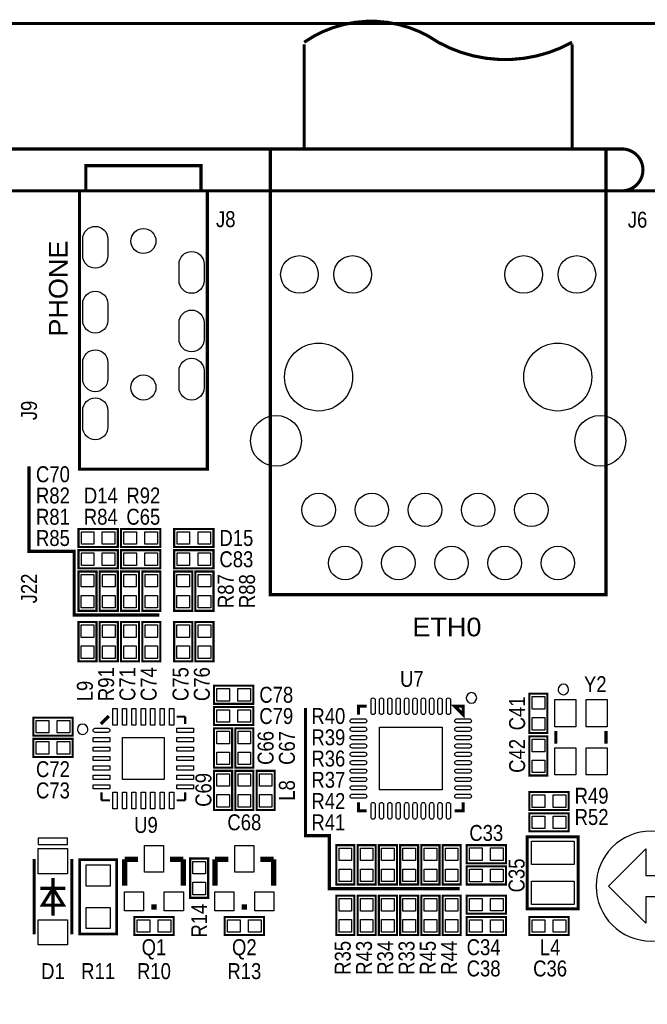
# Model space of a CAD drawing. Extents: x 0 to 150, y -8 to 100.
# Tile 9 of 12: x 42 to 72, y 51 to 98. Entities that reach past the tile are written whole.
import ezdxf
from ezdxf.enums import TextEntityAlignment as Align

# ---------------------------------------------------------------- set-up
doc = ezdxf.new("R2010")
doc.units = 0
doc.layers.add('DXF', color=212, linetype='CONTINUOUS')

msp = doc.modelspace()

# ---------------------------------------------------------------- linework, layer by layer
at = {"layer": 'DXF'}
for points, const_width in [([(1.524, 98.000058), (148.475954, 98.000058)], 0.1524), ([(55.817262, 97.00006), (55.817262, 92.00007), (68.617338, 92.00007), (68.617338, 97.00006)], 0.150114), ([(10.999978, 92.00007), (70.999858, 92.00007)], 0.1524), ([(54.19725, 92.00007), (54.19725, 90.000074), (70.23735, 90.000074), (70.23735, 70.700138), (54.19725, 70.700138), (54.19725, 92.00007), (70.23735, 92.00007), (70.23735, 90.000074)], 0.150114), ([(45.387768, 90.000074), (45.387768, 91.200224), (50.887884, 91.200224), (50.887884, 90.000074)], 0.150114), ([(51.187858, 76.700126), (51.187858, 90.000074), (45.087794, 90.000074), (45.087794, 76.700126), (51.187858, 76.700126)], 0.150114), ([(48.895, 69.723), (44.831, 69.723), (44.831, 72.771), (42.672, 72.771), (42.672, 76.835)], 0.1524), ([(45.0342, 73.8378), (46.9138, 73.8378), (46.9138, 72.9742), (45.0342, 72.9742), (45.0342, 73.8378)], 0.1016), ([(47.0662, 73.8378), (48.9458, 73.8378), (48.9458, 72.9742), (47.0662, 72.9742), (47.0662, 73.8378)], 0.1016), ([(49.6062, 73.8378), (51.4858, 73.8378), (51.4858, 72.9742), (49.6062, 72.9742), (49.6062, 73.8378)], 0.1016), ([(45.0342, 72.8218), (46.9138, 72.8218), (46.9138, 71.9582), (45.0342, 71.9582), (45.0342, 72.8218)], 0.1016), ([(47.0662, 72.8218), (48.9458, 72.8218), (48.9458, 71.9582), (47.0662, 71.9582), (47.0662, 72.8218)], 0.1016), ([(51.4858, 71.9582), (49.6062, 71.9582), (49.6062, 72.8218), (51.4858, 72.8218), (51.4858, 71.9582)], 0.1016), ([(45.8978, 71.8058), (45.8978, 69.9262), (45.0342, 69.9262), (45.0342, 71.8058), (45.8978, 71.8058)], 0.1016), ([(46.9138, 71.8058), (46.9138, 69.9262), (46.0502, 69.9262), (46.0502, 71.8058), (46.9138, 71.8058)], 0.1016), ([(47.9298, 71.8058), (47.9298, 69.9262), (47.0662, 69.9262), (47.0662, 71.8058), (47.9298, 71.8058)], 0.1016), ([(48.9458, 71.8058), (48.9458, 69.9262), (48.0822, 69.9262), (48.0822, 71.8058), (48.9458, 71.8058)], 0.1016), ([(49.6062, 69.9262), (49.6062, 71.8058), (50.4698, 71.8058), (50.4698, 69.9262), (49.6062, 69.9262)], 0.1016), ([(51.4858, 71.8058), (51.4858, 69.9262), (50.6222, 69.9262), (50.6222, 71.8058), (51.4858, 71.8058)], 0.1016), ([(45.8978, 69.3928), (45.8978, 67.5132), (45.0342, 67.5132), (45.0342, 69.3928), (45.8978, 69.3928)], 0.1016), ([(46.9138, 69.3928), (46.9138, 67.5132), (46.0502, 67.5132), (46.0502, 69.3928), (46.9138, 69.3928)], 0.1016), ([(47.0662, 67.5132), (47.0662, 69.3928), (47.9298, 69.3928), (47.9298, 67.5132), (47.0662, 67.5132)], 0.1016), ([(48.0822, 67.5132), (48.0822, 69.3928), (48.9458, 69.3928), (48.9458, 67.5132), (48.0822, 67.5132)], 0.1016), ([(49.6062, 67.5132), (49.6062, 69.3928), (50.4698, 69.3928), (50.4698, 67.5132), (49.6062, 67.5132)], 0.1016), ([(50.6222, 67.5132), (50.6222, 69.3928), (51.4858, 69.3928), (51.4858, 67.5132), (50.6222, 67.5132)], 0.1016), ([(51.5112, 66.3448), (53.3908, 66.3448), (53.3908, 65.4812), (51.5112, 65.4812), (51.5112, 66.3448)], 0.1016), ([(66.573654, 64.0842), (66.573654, 65.9638), (67.437254, 65.9638), (67.437254, 64.0842), (66.573654, 64.0842)], 0.1016), ([(58.809382, 65.365122), (58.409332, 65.365122), (58.409332, 64.965072)], 0.150114), ([(63.009526, 65.365122), (63.409576, 65.365122), (63.409576, 64.965072), (63.009526, 65.365122)], 0.150114), ([(46.101, 64.516), (46.482, 64.897)], 0.1524), ([(51.5112, 65.3288), (53.3908, 65.3288), (53.3908, 64.4652), (51.5112, 64.4652), (51.5112, 65.3288)], 0.1016), ([(63.246, 56.642), (57.023, 56.642), (57.023, 59.182), (55.88, 59.182), (55.88, 65.278)], 0.1524), ([(44.7548, 63.9572), (42.8752, 63.9572), (42.8752, 64.8208), (44.7548, 64.8208), (44.7548, 63.9572)], 0.1016), ([(50.132996, 64.864996), (49.7332, 64.864996)], 0.100076), ([(50.132996, 64.864996), (50.132996, 64.521588)], 0.100076), ([(51.5112, 62.4332), (51.5112, 64.3128), (52.3748, 64.3128), (52.3748, 62.4332), (51.5112, 62.4332)], 0.1016), ([(52.5272, 62.4332), (52.5272, 64.3128), (53.3908, 64.3128), (53.3908, 62.4332), (52.5272, 62.4332)], 0.1016), ([(67.837558, 64.180974), (67.837558, 63.581026)], 0.150114), ([(70.23735, 64.180974), (70.23735, 63.581026)], 0.150114), ([(44.7548, 62.9412), (42.8752, 62.9412), (42.8752, 63.8048), (44.7548, 63.8048), (44.7548, 62.9412)], 0.1016), ([(67.437254, 63.9318), (67.437254, 62.0522), (66.573654, 62.0522), (66.573654, 63.9318), (67.437254, 63.9318)], 0.1016), ([(52.3748, 62.2808), (52.3748, 60.4012), (51.5112, 60.4012), (51.5112, 62.2808), (52.3748, 62.2808)], 0.1016), ([(53.3908, 62.2808), (53.3908, 60.4012), (52.5272, 60.4012), (52.5272, 62.2808), (53.3908, 62.2808)], 0.1016), ([(53.5432, 60.4012), (53.5432, 62.2808), (54.4068, 62.2808), (54.4068, 60.4012), (53.5432, 60.4012)], 0.1016), ([(46.133004, 60.865004), (46.133004, 61.250322)], 0.100076), ([(50.132996, 60.865004), (50.132996, 61.250322)], 0.100076), ([(68.453254, 60.4012), (66.573654, 60.4012), (66.573654, 61.2648), (68.453254, 61.2648), (68.453254, 60.4012)], 0.1016), ([(46.133004, 60.865004), (46.546262, 60.865004)], 0.100076), ([(50.132996, 60.865004), (49.7332, 60.865004)], 0.100076), ([(58.409332, 60.764928), (58.409332, 60.364878), (58.809382, 60.364878)], 0.150114), ([(63.409576, 60.764928), (63.409576, 60.364878), (63.009526, 60.364878)], 0.150114), ([(66.573654, 60.2488), (68.453254, 60.2488), (68.453254, 59.3852), (66.573654, 59.3852), (66.573654, 60.2488)], 0.1016), ([(66.46799, 59.122818), (66.46799, 55.685182), (68.908168, 55.685182), (68.908168, 59.123072), (66.46799, 59.123072), (66.46799, 59.122818)], 0.1524), ([(57.3532, 56.8452), (57.3532, 58.7248), (58.2168, 58.7248), (58.2168, 56.8452), (57.3532, 56.8452)], 0.1016), ([(58.3692, 56.8452), (58.3692, 58.7248), (59.2328, 58.7248), (59.2328, 56.8452), (58.3692, 56.8452)], 0.1016), ([(59.3852, 56.8452), (59.3852, 58.7248), (60.2488, 58.7248), (60.2488, 56.8452), (59.3852, 56.8452)], 0.1016), ([(60.4012, 56.8452), (60.4012, 58.7248), (61.2648, 58.7248), (61.2648, 56.8452), (60.4012, 56.8452)], 0.1016), ([(61.4172, 56.8452), (61.4172, 58.7248), (62.2808, 58.7248), (62.2808, 56.8452), (61.4172, 56.8452)], 0.1016), ([(62.4332, 56.8452), (62.4332, 58.7248), (63.2968, 58.7248), (63.2968, 56.8452), (62.4332, 56.8452)], 0.1016), ([(63.5762, 58.7248), (65.4558, 58.7248), (65.4558, 57.8612), (63.5762, 57.8612), (63.5762, 58.7248)], 0.1016), ([(42.915078, 54.460902), (42.915078, 58.061098)], 0.150114), ([(44.714922, 58.061098), (44.714922, 54.460902)], 0.150114), ([(46.863, 58.039), (46.863, 54.483), (45.085, 54.483), (45.085, 58.039), (46.863, 58.039)], 0.127), ([(47.879, 58.0517), (47.244, 58.0517)], 0.254), ([(47.244, 58.0517), (47.244, 56.7817)], 0.254), ([(49.403, 58.0517), (50.038, 58.0517)], 0.254), ([(50.038, 58.0517), (50.038, 56.7817)], 0.254), ([(50.3682, 56.2102), (50.3682, 58.0898), (51.2318, 58.0898), (51.2318, 56.2102), (50.3682, 56.2102)], 0.1016), ([(52.197, 58.0517), (51.562, 58.0517)], 0.254), ([(51.562, 58.0517), (51.562, 56.7817)], 0.254), ([(53.721, 58.0517), (54.356, 58.0517)], 0.254), ([(54.356, 58.0517), (54.356, 56.7817)], 0.254), ([(63.5762, 57.7088), (65.4558, 57.7088), (65.4558, 56.8452), (63.5762, 56.8452), (63.5762, 57.7088)], 0.1016), ([(43.815, 55.361078), (43.815, 57.160922)], 0.150114), ([(43.215052, 56.66105), (44.414948, 56.66105)], 0.150114), ([(43.815, 56.660796), (43.314874, 55.861204), (44.315126, 55.861204), (43.815, 56.660796)], 0.150114), ([(57.3532, 54.4322), (57.3532, 56.3118), (58.2168, 56.3118), (58.2168, 54.4322), (57.3532, 54.4322)], 0.1016), ([(59.2328, 56.3118), (59.2328, 54.4322), (58.3692, 54.4322), (58.3692, 56.3118), (59.2328, 56.3118)], 0.1016), ([(59.3852, 54.4322), (59.3852, 56.3118), (60.2488, 56.3118), (60.2488, 54.4322), (59.3852, 54.4322)], 0.1016), ([(60.4012, 54.4322), (60.4012, 56.3118), (61.2648, 56.3118), (61.2648, 54.4322), (60.4012, 54.4322)], 0.1016), ([(62.2808, 56.3118), (62.2808, 54.4322), (61.4172, 54.4322), (61.4172, 56.3118), (62.2808, 56.3118)], 0.1016), ([(63.2968, 56.3118), (63.2968, 54.4322), (62.4332, 54.4322), (62.4332, 56.3118), (63.2968, 56.3118)], 0.1016), ([(63.5762, 56.3118), (65.4558, 56.3118), (65.4558, 55.4482), (63.5762, 55.4482), (63.5762, 56.3118)], 0.1016), ([(48.514, 55.7657), (48.768, 55.7657)], 0.254), ([(52.832, 55.7657), (53.086, 55.7657)], 0.254), ([(49.5808, 54.4322), (47.7012, 54.4322), (47.7012, 55.2958), (49.5808, 55.2958), (49.5808, 54.4322)], 0.1016), ([(53.8988, 54.4322), (52.0192, 54.4322), (52.0192, 55.2958), (53.8988, 55.2958), (53.8988, 54.4322)], 0.1016), ([(65.4558, 54.4322), (63.5762, 54.4322), (63.5762, 55.2958), (65.4558, 55.2958), (65.4558, 54.4322)], 0.1016), ([(66.573654, 55.2958), (68.453254, 55.2958), (68.453254, 54.4322), (66.573654, 54.4322), (66.573654, 55.2958)], 0.1016)]:
    msp.add_lwpolyline(points, dxfattribs=dict(at, const_width=const_width))
for points, const_width in [([(55.817262, 97.100136, -0.313619), (62.2173, 97.100136)], 0.150114), ([(62.2173, 97.100136, 0.258538), (68.617338, 97.100136)], 0.150114), ([(70.999858, 90.000074, 0.999992), (70.999858, 92.00007)], 0.150114), ([(2.999994, 0), (146.99996, 0, 0.414214), (149.999954, 2.999994), (149.999954, 87.00008, 0.414214), (146.99996, 90.000074), (2.999994, 90.000074, 0.414214), (0, 87.00008), (0, 2.999994, 0.414214), (2.999994, 0)], 0.1524)]:
    msp.add_lwpolyline(points, format="xyb", dxfattribs=dict(at, const_width=const_width))
for points in [[(45.237908, 86.900004), (45.237908, 87.700104, -1), (46.437804, 87.700104), (46.437804, 86.900004, -1)], [(49.837848, 85.700108), (49.837848, 86.500208, -1), (51.037744, 86.500208), (51.037744, 85.700108, -1)], [(45.237908, 83.800188), (45.237908, 84.600288, -1), (46.437804, 84.600288), (46.437804, 83.800188, -1)], [(49.837848, 82.900012), (49.837848, 83.700112, -1), (51.037744, 83.700112), (51.037744, 82.900012, -1)], [(45.237908, 81.000092), (45.237908, 81.800192, -1), (46.437804, 81.800192), (46.437804, 81.000092, -1)], [(49.837848, 80.600042), (49.837848, 81.400142, -1), (51.037744, 81.400142), (51.037744, 80.600042, -1)], [(45.237908, 78.700122), (45.237908, 79.500222, -1), (46.437804, 79.500222), (46.437804, 78.700122, -1)], [(68.448936, 66.167, 1), (67.949108, 66.167208, 1)], [(64.059562, 65.764918, 1), (63.559346, 65.765082, 1)], [(59.209559, 65.665223), (59.209559, 65.065021, -1), (59.009661, 65.065021), (59.009661, 65.665223, -1)], [(59.609609, 65.665223), (59.609609, 65.065021, -1), (59.409711, 65.065021), (59.409711, 65.665223, -1)], [(60.009405, 65.665223), (60.009405, 65.065021, -1), (59.809507, 65.065021), (59.809507, 65.665223, -1)], [(60.409455, 65.665223), (60.409455, 65.065021, -1), (60.209557, 65.065021), (60.209557, 65.665223, -1)], [(60.809505, 65.665223), (60.809505, 65.065021, -1), (60.609607, 65.065021), (60.609607, 65.665223, -1)], [(61.209555, 65.665223), (61.209555, 65.065021, -1), (61.009657, 65.065021), (61.009657, 65.665223, -1)], [(61.609605, 65.665223), (61.609605, 65.065021, -1), (61.409707, 65.065021), (61.409707, 65.665223, -1)], [(62.009401, 65.665223), (62.009401, 65.065021, -1), (61.809503, 65.065021), (61.809503, 65.665223, -1)], [(62.409451, 65.665223), (62.409451, 65.065021, -1), (62.209553, 65.065021), (62.209553, 65.665223, -1)], [(62.809501, 65.665223), (62.809501, 65.065021, -1), (62.609603, 65.065021), (62.609603, 65.665223, -1)], [(45.483018, 64.265048, 1), (44.982982, 64.264952, 1)], [(58.709433, 64.565149), (58.109231, 64.565149, -1), (58.109231, 64.765047), (58.709433, 64.765047, -1)], [(63.709677, 64.564895), (63.109475, 64.564895, -1), (63.109475, 64.764793), (63.709677, 64.764793, -1)], [(46.433105, 64.115061), (45.832903, 64.115061, -1), (45.832903, 64.314959), (46.433105, 64.314959, -1)], [(58.709433, 64.165099), (58.109231, 64.165099, -1), (58.109231, 64.364997), (58.709433, 64.364997, -1)], [(63.709677, 64.164845), (63.109475, 64.164845, -1), (63.109475, 64.364743), (63.709677, 64.364743, -1)], [(58.709433, 63.765049), (58.109231, 63.765049, -1), (58.109231, 63.964947), (58.709433, 63.964947, -1)], [(58.709433, 63.365253), (58.109231, 63.365253, -1), (58.109231, 63.565151), (58.709433, 63.565151, -1)], [(63.709677, 63.765049), (63.109475, 63.765049, -1), (63.109475, 63.964947), (63.709677, 63.964947, -1)], [(63.709677, 63.364999), (63.109475, 63.364999, -1), (63.109475, 63.564897), (63.709677, 63.564897, -1)], [(58.709433, 62.965203), (58.109231, 62.965203, -1), (58.109231, 63.165101), (58.709433, 63.165101, -1)], [(63.709677, 62.964949), (63.109475, 62.964949, -1), (63.109475, 63.164847), (63.709677, 63.164847, -1)], [(58.709433, 62.565153), (58.109231, 62.565153, -1), (58.109231, 62.765051), (58.709433, 62.765051, -1)], [(63.709677, 62.564899), (63.109475, 62.564899, -1), (63.109475, 62.764797), (63.709677, 62.764797, -1)], [(58.709433, 62.165103), (58.109231, 62.165103, -1), (58.109231, 62.365001), (58.709433, 62.365001, -1)], [(63.709677, 62.164849), (63.109475, 62.164849, -1), (63.109475, 62.364747), (63.709677, 62.364747, -1)], [(58.709433, 61.765053), (58.109231, 61.765053, -1), (58.109231, 61.964951), (58.709433, 61.964951, -1)], [(63.709677, 61.765053), (63.109475, 61.765053, -1), (63.109475, 61.964951), (63.709677, 61.964951, -1)], [(58.709433, 61.365257), (58.109231, 61.365257, -1), (58.109231, 61.565155), (58.709433, 61.565155, -1)], [(63.709677, 61.365003), (63.109475, 61.365003, -1), (63.109475, 61.564901), (63.709677, 61.564901, -1)], [(58.709433, 60.965207), (58.109231, 60.965207, -1), (58.109231, 61.165105), (58.709433, 61.165105, -1)], [(59.209559, 60.664979), (59.209559, 60.064777, -1), (59.009661, 60.064777), (59.009661, 60.664979, -1)], [(59.609609, 60.664979), (59.609609, 60.064777, -1), (59.409711, 60.064777), (59.409711, 60.664979, -1)], [(60.009405, 60.664979), (60.009405, 60.064777, -1), (59.809507, 60.064777), (59.809507, 60.664979, -1)], [(60.409455, 60.664979), (60.409455, 60.064777, -1), (60.209557, 60.064777), (60.209557, 60.664979, -1)], [(60.809505, 60.664979), (60.809505, 60.064777, -1), (60.609607, 60.064777), (60.609607, 60.664979, -1)], [(61.209555, 60.664979), (61.209555, 60.064777, -1), (61.009657, 60.064777), (61.009657, 60.664979, -1)], [(61.609605, 60.664979), (61.609605, 60.064777, -1), (61.409707, 60.064777), (61.409707, 60.664979, -1)], [(62.009401, 60.664979), (62.009401, 60.064777, -1), (61.809503, 60.064777), (61.809503, 60.664979, -1)], [(62.409451, 60.664979), (62.409451, 60.064777, -1), (62.209553, 60.064777), (62.209553, 60.664979, -1)], [(62.809501, 60.664979), (62.809501, 60.064777, -1), (62.609603, 60.064777), (62.609603, 60.664979, -1)], [(63.709677, 60.964953), (63.109475, 60.964953, -1), (63.109475, 61.164851), (63.709677, 61.164851, -1)], [(72.39, 54.139846, 1), (72.39, 59.398154, 1)]]:
    msp.add_lwpolyline(points, format="xyb", close=True, dxfattribs=at)
for points in [[(45.174408, 73.10628), (45.174408, 73.70572), (45.773848, 73.70572), (45.773848, 73.10628)], [(46.174152, 73.10628), (46.174152, 73.70572), (46.773592, 73.70572), (46.773592, 73.10628)], [(47.206408, 73.10628), (47.206408, 73.70572), (47.805848, 73.70572), (47.805848, 73.10628)], [(48.206152, 73.10628), (48.206152, 73.70572), (48.805592, 73.70572), (48.805592, 73.10628)], [(49.746408, 73.10628), (49.746408, 73.70572), (50.345848, 73.70572), (50.345848, 73.10628)], [(50.746152, 73.10628), (50.746152, 73.70572), (51.345592, 73.70572), (51.345592, 73.10628)], [(45.174408, 72.09028), (45.174408, 72.68972), (45.773848, 72.68972), (45.773848, 72.09028)], [(46.174152, 72.09028), (46.174152, 72.68972), (46.773592, 72.68972), (46.773592, 72.09028)], [(47.206408, 72.09028), (47.206408, 72.68972), (47.805848, 72.68972), (47.805848, 72.09028)], [(48.206152, 72.09028), (48.206152, 72.68972), (48.805592, 72.68972), (48.805592, 72.09028)], [(50.345848, 72.68972), (50.345848, 72.09028), (49.746408, 72.09028), (49.746408, 72.68972)], [(51.345592, 72.68972), (51.345592, 72.09028), (50.746152, 72.09028), (50.746152, 72.68972)], [(45.16628, 71.665592), (45.76572, 71.665592), (45.76572, 71.066152), (45.16628, 71.066152)], [(46.18228, 71.665592), (46.78172, 71.665592), (46.78172, 71.066152), (46.18228, 71.066152)], [(47.19828, 71.665592), (47.79772, 71.665592), (47.79772, 71.066152), (47.19828, 71.066152)], [(48.21428, 71.665592), (48.81372, 71.665592), (48.81372, 71.066152), (48.21428, 71.066152)], [(50.33772, 71.066152), (49.73828, 71.066152), (49.73828, 71.665592), (50.33772, 71.665592)], [(50.75428, 71.665592), (51.35372, 71.665592), (51.35372, 71.066152), (50.75428, 71.066152)], [(45.16628, 70.665848), (45.76572, 70.665848), (45.76572, 70.066408), (45.16628, 70.066408)], [(46.18228, 70.665848), (46.78172, 70.665848), (46.78172, 70.066408), (46.18228, 70.066408)], [(47.19828, 70.665848), (47.79772, 70.665848), (47.79772, 70.066408), (47.19828, 70.066408)], [(48.21428, 70.665848), (48.81372, 70.665848), (48.81372, 70.066408), (48.21428, 70.066408)], [(50.33772, 70.066408), (49.73828, 70.066408), (49.73828, 70.665848), (50.33772, 70.665848)], [(50.75428, 70.665848), (51.35372, 70.665848), (51.35372, 70.066408), (50.75428, 70.066408)], [(45.16628, 69.252592), (45.76572, 69.252592), (45.76572, 68.653152), (45.16628, 68.653152)], [(46.18228, 69.252592), (46.78172, 69.252592), (46.78172, 68.653152), (46.18228, 68.653152)], [(47.79772, 68.653152), (47.19828, 68.653152), (47.19828, 69.252592), (47.79772, 69.252592)], [(48.81372, 68.653152), (48.21428, 68.653152), (48.21428, 69.252592), (48.81372, 69.252592)], [(50.33772, 68.653152), (49.73828, 68.653152), (49.73828, 69.252592), (50.33772, 69.252592)], [(51.35372, 68.653152), (50.75428, 68.653152), (50.75428, 69.252592), (51.35372, 69.252592)], [(45.16628, 68.252848), (45.76572, 68.252848), (45.76572, 67.653408), (45.16628, 67.653408)], [(46.18228, 68.252848), (46.78172, 68.252848), (46.78172, 67.653408), (46.18228, 67.653408)], [(47.79772, 67.653408), (47.19828, 67.653408), (47.19828, 68.252848), (47.79772, 68.252848)], [(48.81372, 67.653408), (48.21428, 67.653408), (48.21428, 68.252848), (48.81372, 68.252848)], [(50.33772, 67.653408), (49.73828, 67.653408), (49.73828, 68.252848), (50.33772, 68.252848)], [(51.35372, 67.653408), (50.75428, 67.653408), (50.75428, 68.252848), (51.35372, 68.252848)], [(51.651408, 65.61328), (51.651408, 66.21272), (52.250848, 66.21272), (52.250848, 65.61328)], [(52.651152, 65.61328), (52.651152, 66.21272), (53.250592, 66.21272), (53.250592, 65.61328)], [(67.305174, 65.224152), (66.705734, 65.224152), (66.705734, 65.823592), (67.305174, 65.823592)], [(67.787393, 65.681098), (68.787391, 65.681098), (68.787391, 64.381126), (67.787393, 64.381126)], [(69.287517, 65.681098), (70.287515, 65.681098), (70.287515, 64.381126), (69.287517, 64.381126)], [(46.682914, 64.464946), (46.682914, 65.265046), (46.882812, 65.265046), (46.882812, 64.464946)], [(47.133002, 64.464946), (47.133002, 65.265046), (47.3329, 65.265046), (47.3329, 64.464946)], [(47.582836, 64.464946), (47.582836, 65.265046), (47.782734, 65.265046), (47.782734, 64.464946)], [(48.032924, 64.464946), (48.032924, 65.265046), (48.232822, 65.265046), (48.232822, 64.464946)], [(48.483012, 64.464946), (48.483012, 65.265046), (48.68291, 65.265046), (48.68291, 64.464946)], [(48.932846, 64.464946), (48.932846, 65.265046), (49.132744, 65.265046), (49.132744, 64.464946)], [(49.382934, 64.464946), (49.382934, 65.265046), (49.582832, 65.265046), (49.582832, 64.464946)], [(51.651408, 64.59728), (51.651408, 65.19672), (52.250848, 65.19672), (52.250848, 64.59728)], [(52.651152, 64.59728), (52.651152, 65.19672), (53.250592, 65.19672), (53.250592, 64.59728)], [(43.614848, 64.68872), (43.614848, 64.08928), (43.015408, 64.08928), (43.015408, 64.68872)], [(44.614592, 64.68872), (44.614592, 64.08928), (44.015152, 64.08928), (44.015152, 64.68872)], [(67.305174, 64.224408), (66.705734, 64.224408), (66.705734, 64.823848), (67.305174, 64.823848)], [(49.732946, 64.114934), (49.732946, 64.314832), (50.533046, 64.314832), (50.533046, 64.114934)], [(52.24272, 63.573152), (51.64328, 63.573152), (51.64328, 64.172592), (52.24272, 64.172592)], [(53.25872, 63.573152), (52.65928, 63.573152), (52.65928, 64.172592), (53.25872, 64.172592)], [(59.409457, 64.364997), (62.409451, 64.364997), (62.409451, 61.365003), (59.409457, 61.365003)], [(43.614848, 63.67272), (43.614848, 63.07328), (43.015408, 63.07328), (43.015408, 63.67272)], [(44.614592, 63.67272), (44.614592, 63.07328), (44.015152, 63.07328), (44.015152, 63.67272)], [(45.732954, 63.664846), (45.732954, 63.864744), (46.533054, 63.864744), (46.533054, 63.664846)], [(47.133002, 61.865002), (47.133002, 63.864998), (49.132998, 63.864998), (49.132998, 61.865002)], [(49.732946, 63.664846), (49.732946, 63.864744), (50.533046, 63.864744), (50.533046, 63.664846)], [(66.705734, 63.791592), (67.305174, 63.791592), (67.305174, 63.192152), (66.705734, 63.192152)], [(45.732954, 63.215012), (45.732954, 63.41491), (46.533054, 63.41491), (46.533054, 63.215012)], [(49.732946, 63.215012), (49.732946, 63.41491), (50.533046, 63.41491), (50.533046, 63.215012)], [(52.24272, 62.573408), (51.64328, 62.573408), (51.64328, 63.172848), (52.24272, 63.172848)], [(53.25872, 62.573408), (52.65928, 62.573408), (52.65928, 63.172848), (53.25872, 63.172848)], [(67.787393, 63.380874), (68.787391, 63.380874), (68.787391, 62.080902), (67.787393, 62.080902)], [(69.287517, 63.380874), (70.287515, 63.380874), (70.287515, 62.080902), (69.287517, 62.080902)], [(45.732954, 62.764924), (45.732954, 62.964822), (46.533054, 62.964822), (46.533054, 62.764924)], [(49.732946, 62.764924), (49.732946, 62.964822), (50.533046, 62.964822), (50.533046, 62.764924)], [(66.705734, 62.791848), (67.305174, 62.791848), (67.305174, 62.192408), (66.705734, 62.192408)], [(45.732954, 62.314836), (45.732954, 62.514734), (46.533054, 62.514734), (46.533054, 62.314836)], [(49.732946, 62.314836), (49.732946, 62.514734), (50.533046, 62.514734), (50.533046, 62.314836)], [(51.64328, 62.140592), (52.24272, 62.140592), (52.24272, 61.541152), (51.64328, 61.541152)], [(52.65928, 62.140592), (53.25872, 62.140592), (53.25872, 61.541152), (52.65928, 61.541152)], [(54.27472, 61.541152), (53.67528, 61.541152), (53.67528, 62.140592), (54.27472, 62.140592)], [(45.732954, 61.865002), (45.732954, 62.0649), (46.533054, 62.0649), (46.533054, 61.865002)], [(49.732946, 61.865002), (49.732946, 62.0649), (50.533046, 62.0649), (50.533046, 61.865002)], [(45.732954, 61.414914), (45.732954, 61.614812), (46.533054, 61.614812), (46.533054, 61.414914)], [(46.682914, 60.464954), (46.682914, 61.265054), (46.882812, 61.265054), (46.882812, 60.464954)], [(47.133002, 60.464954), (47.133002, 61.265054), (47.3329, 61.265054), (47.3329, 60.464954)], [(47.582836, 60.464954), (47.582836, 61.265054), (47.782734, 61.265054), (47.782734, 60.464954)], [(48.032924, 60.464954), (48.032924, 61.265054), (48.232822, 61.265054), (48.232822, 60.464954)], [(48.483012, 60.464954), (48.483012, 61.265054), (48.68291, 61.265054), (48.68291, 60.464954)], [(48.932846, 60.464954), (48.932846, 61.265054), (49.132744, 61.265054), (49.132744, 60.464954)], [(49.382934, 60.464954), (49.382934, 61.265054), (49.582832, 61.265054), (49.582832, 60.464954)], [(49.732946, 61.414914), (49.732946, 61.614812), (50.533046, 61.614812), (50.533046, 61.414914)], [(51.64328, 61.140848), (52.24272, 61.140848), (52.24272, 60.541408), (51.64328, 60.541408)], [(52.65928, 61.140848), (53.25872, 61.140848), (53.25872, 60.541408), (52.65928, 60.541408)], [(54.27472, 60.541408), (53.67528, 60.541408), (53.67528, 61.140848), (54.27472, 61.140848)], [(67.313302, 61.13272), (67.313302, 60.53328), (66.713862, 60.53328), (66.713862, 61.13272)], [(68.313046, 61.13272), (68.313046, 60.53328), (67.713606, 60.53328), (67.713606, 61.13272)], [(66.713862, 59.51728), (66.713862, 60.11672), (67.313302, 60.11672), (67.313302, 59.51728)], [(67.713606, 59.51728), (67.713606, 60.11672), (68.313046, 60.11672), (68.313046, 59.51728)], [(43.114976, 58.761122), (44.515024, 58.761122), (44.515024, 59.061096), (43.114976, 59.061096)], [(66.675, 58.92165), (68.707, 58.92165), (68.707, 57.80405), (66.675, 57.80405)], [(44.515024, 57.361074), (43.114976, 57.361074), (43.114976, 58.56097), (44.515024, 58.56097)], [(48.1838, 57.4421), (48.1838, 58.7121), (49.0982, 58.7121), (49.0982, 57.4421)], [(52.5018, 57.4421), (52.5018, 58.7121), (53.4162, 58.7121), (53.4162, 57.4421)], [(58.08472, 57.985152), (57.48528, 57.985152), (57.48528, 58.584592), (58.08472, 58.584592)], [(59.10072, 57.985152), (58.50128, 57.985152), (58.50128, 58.584592), (59.10072, 58.584592)], [(60.11672, 57.985152), (59.51728, 57.985152), (59.51728, 58.584592), (60.11672, 58.584592)], [(61.13272, 57.985152), (60.53328, 57.985152), (60.53328, 58.584592), (61.13272, 58.584592)], [(62.14872, 57.985152), (61.54928, 57.985152), (61.54928, 58.584592), (62.14872, 58.584592)], [(63.16472, 57.985152), (62.56528, 57.985152), (62.56528, 58.584592), (63.16472, 58.584592)], [(63.716408, 57.99328), (63.716408, 58.59272), (64.315848, 58.59272), (64.315848, 57.99328)], [(64.716152, 57.99328), (64.716152, 58.59272), (65.315592, 58.59272), (65.315592, 57.99328)], [(74.422, 56.261), (72.136, 56.261), (72.136, 54.991), (70.358, 56.769), (72.136, 58.547), (72.136, 57.277), (74.422, 57.277)], [(51.09972, 57.350152), (50.50028, 57.350152), (50.50028, 57.949592), (51.09972, 57.949592)], [(45.4025, 57.785), (46.5455, 57.785), (46.5455, 56.769), (45.4025, 56.769)], [(58.08472, 56.985408), (57.48528, 56.985408), (57.48528, 57.584848), (58.08472, 57.584848)], [(59.10072, 56.985408), (58.50128, 56.985408), (58.50128, 57.584848), (59.10072, 57.584848)], [(60.11672, 56.985408), (59.51728, 56.985408), (59.51728, 57.584848), (60.11672, 57.584848)], [(61.13272, 56.985408), (60.53328, 56.985408), (60.53328, 57.584848), (61.13272, 57.584848)], [(62.14872, 56.985408), (61.54928, 56.985408), (61.54928, 57.584848), (62.14872, 57.584848)], [(63.16472, 56.985408), (62.56528, 56.985408), (62.56528, 57.584848), (63.16472, 57.584848)], [(63.716408, 56.97728), (63.716408, 57.57672), (64.315848, 57.57672), (64.315848, 56.97728)], [(64.716152, 56.97728), (64.716152, 57.57672), (65.315592, 57.57672), (65.315592, 56.97728)], [(51.09972, 56.350408), (50.50028, 56.350408), (50.50028, 56.949848), (51.09972, 56.949848)], [(66.675, 57.00395), (68.707, 57.00395), (68.707, 55.88635), (66.675, 55.88635)], [(47.2313, 55.5879), (47.2313, 56.5023), (48.1457, 56.5023), (48.1457, 55.5879)], [(49.1363, 55.5879), (49.1363, 56.5023), (50.0507, 56.5023), (50.0507, 55.5879)], [(51.5493, 55.5879), (51.5493, 56.5023), (52.4637, 56.5023), (52.4637, 55.5879)], [(53.4543, 55.5879), (53.4543, 56.5023), (54.3687, 56.5023), (54.3687, 55.5879)], [(58.08472, 55.572152), (57.48528, 55.572152), (57.48528, 56.171592), (58.08472, 56.171592)], [(58.50128, 56.171592), (59.10072, 56.171592), (59.10072, 55.572152), (58.50128, 55.572152)], [(60.11672, 55.572152), (59.51728, 55.572152), (59.51728, 56.171592), (60.11672, 56.171592)], [(61.13272, 55.572152), (60.53328, 55.572152), (60.53328, 56.171592), (61.13272, 56.171592)], [(61.54928, 56.171592), (62.14872, 56.171592), (62.14872, 55.572152), (61.54928, 55.572152)], [(62.56528, 56.171592), (63.16472, 56.171592), (63.16472, 55.572152), (62.56528, 55.572152)], [(63.716408, 55.58028), (63.716408, 56.17972), (64.315848, 56.17972), (64.315848, 55.58028)], [(64.716152, 55.58028), (64.716152, 56.17972), (65.315592, 56.17972), (65.315592, 55.58028)], [(45.4025, 55.753), (46.5455, 55.753), (46.5455, 54.737), (45.4025, 54.737)], [(44.515024, 53.96103), (43.114976, 53.96103), (43.114976, 55.160926), (44.515024, 55.160926)], [(48.440848, 55.16372), (48.440848, 54.56428), (47.841408, 54.56428), (47.841408, 55.16372)], [(49.440592, 55.16372), (49.440592, 54.56428), (48.841152, 54.56428), (48.841152, 55.16372)], [(52.758848, 55.16372), (52.758848, 54.56428), (52.159408, 54.56428), (52.159408, 55.16372)], [(53.758592, 55.16372), (53.758592, 54.56428), (53.159152, 54.56428), (53.159152, 55.16372)], [(58.08472, 54.572408), (57.48528, 54.572408), (57.48528, 55.171848), (58.08472, 55.171848)], [(58.50128, 55.171848), (59.10072, 55.171848), (59.10072, 54.572408), (58.50128, 54.572408)], [(60.11672, 54.572408), (59.51728, 54.572408), (59.51728, 55.171848), (60.11672, 55.171848)], [(61.13272, 54.572408), (60.53328, 54.572408), (60.53328, 55.171848), (61.13272, 55.171848)], [(61.54928, 55.171848), (62.14872, 55.171848), (62.14872, 54.572408), (61.54928, 54.572408)], [(62.56528, 55.171848), (63.16472, 55.171848), (63.16472, 54.572408), (62.56528, 54.572408)], [(64.315848, 55.16372), (64.315848, 54.56428), (63.716408, 54.56428), (63.716408, 55.16372)], [(65.315592, 55.16372), (65.315592, 54.56428), (64.716152, 54.56428), (64.716152, 55.16372)], [(66.713862, 54.56428), (66.713862, 55.16372), (67.313302, 55.16372), (67.313302, 54.56428)], [(67.713606, 54.56428), (67.713606, 55.16372), (68.313046, 55.16372), (68.313046, 54.56428)]]:
    msp.add_lwpolyline(points, close=True, dxfattribs=at)
for centre, radius in [((48.137826, 87.600282), 0.599948), ((55.592218, 86.000336), 0.900049), ((58.132218, 86.000336), 0.900049), ((66.302382, 86.000336), 0.900049), ((68.842382, 86.000336), 0.900049), ((56.5023, 81.100168), 1.624965), ((67.9323, 81.100168), 1.624965), ((48.137826, 80.600042), 0.599948), ((54.472332, 78.050136), 1.215009), ((69.962268, 78.050136), 1.215009), ((56.50738, 74.750168), 0.799973), ((59.04738, 74.750168), 0.799973), ((61.58738, 74.750168), 0.799973), ((64.12738, 74.750168), 0.799973), ((66.66738, 74.750168), 0.799973), ((57.77738, 72.210168), 0.799973), ((60.31738, 72.210168), 0.799973), ((62.85738, 72.210168), 0.799973), ((65.39738, 72.210168), 0.799973), ((67.93738, 72.210168), 0.799973)]:
    msp.add_circle(centre, radius, dxfattribs=at)

# ---------------------------------------------------------------- texts
at = {"layer": 'DXF', "width": 0.866667}
for s, p in [('J8', (52.07, 88.265)), ('J6', (71.7423, 88.239092)), ('C70', (43.815, 76.073)), ('R82', (43.815, 75.057)), ('D14', (46.101, 75.057)), ('R92', (48.133, 75.057)), ('R81', (43.815, 74.041)), ('R84', (46.101, 74.041)), ('C65', (48.133, 74.041)), ('R85', (43.815, 73.025)), ('D15', (52.578, 73.025)), ('C83', (52.578, 72.009)), ('U7', (60.96, 66.294)), ('Y2', (69.723, 66.04)), ('C78', (54.483, 65.532)), ('C79', (54.483, 64.516)), ('R40', (56.9722, 64.516)), ('R39', (56.9722, 63.5)), ('R36', (56.9722, 62.484)), ('C72', (43.815, 61.976)), ('R37', (56.9722, 61.468)), ('C73', (43.815, 60.96)), ('R42', (56.9722, 60.452)), ('R49', (69.545454, 60.706)), ('R52', (69.545454, 59.69)), ('U9', (48.26, 59.309)), ('C68', (52.959, 59.436)), ('R41', (56.9722, 59.436)), ('C33', (64.516, 58.928)), ('Q1', (48.641, 53.467)), ('Q2', (52.959, 53.467)), ('C34', (64.389, 53.467)), ('L4', (67.564, 53.467)), ('C38', (64.389, 52.451)), ('C36', (67.564, 52.451)), ('D1', (43.815, 52.324)), ('R11', (45.974, 52.324)), ('R10', (48.641, 52.324)), ('R13', (52.959, 52.324))]:
    msp.add_text(s, height=0.762, dxfattribs=at).set_placement(p, align=Align.CENTER)
at = {"layer": 'DXF', "width": 1.085714}
msp.add_text('PHONE', height=0.889, rotation=90, dxfattribs=at).set_placement((44.5135, 83.0326))
at = {"layer": 'DXF', "width": 0.866667}
for s, p in [('J9', (43.053, 79.502)), ('J22', (43.053, 70.993)), ('R87', (52.451, 70.865746)), ('R88', (53.467, 70.865746)), ('R91', (46.736, 66.420746)), ('C71', (47.752, 66.420746)), ('C74', (48.768, 66.420746)), ('C75', (50.292, 66.420746)), ('C76', (51.308, 66.420746)), ('L9', (45.72, 66.090546)), ('C41', (66.370454, 65.023746)), ('C66', (54.356, 63.372746)), ('C67', (55.372, 63.372746)), ('C42', (66.370454, 62.991746)), ('C69', (51.3842, 61.3664)), ('L8', (55.372, 61.341)), ('C35', (66.3448, 57.277)), ('R14', (51.181, 55.118)), ('R35', (58.039, 53.339746)), ('R43', (59.055, 53.339746)), ('R34', (60.071, 53.339746)), ('R33', (61.087, 53.339746)), ('R45', (62.103, 53.339746)), ('R44', (63.119, 53.339746))]:
    msp.add_text(s, height=0.762, rotation=90, dxfattribs=at).set_placement(p, align=Align.CENTER)
at = {"layer": 'DXF', "width": 1.085714}
msp.add_text('ETH0', height=0.889, dxfattribs=at).set_placement((60.9854, 68.707))

doc.saveas('drawing.dxf')
